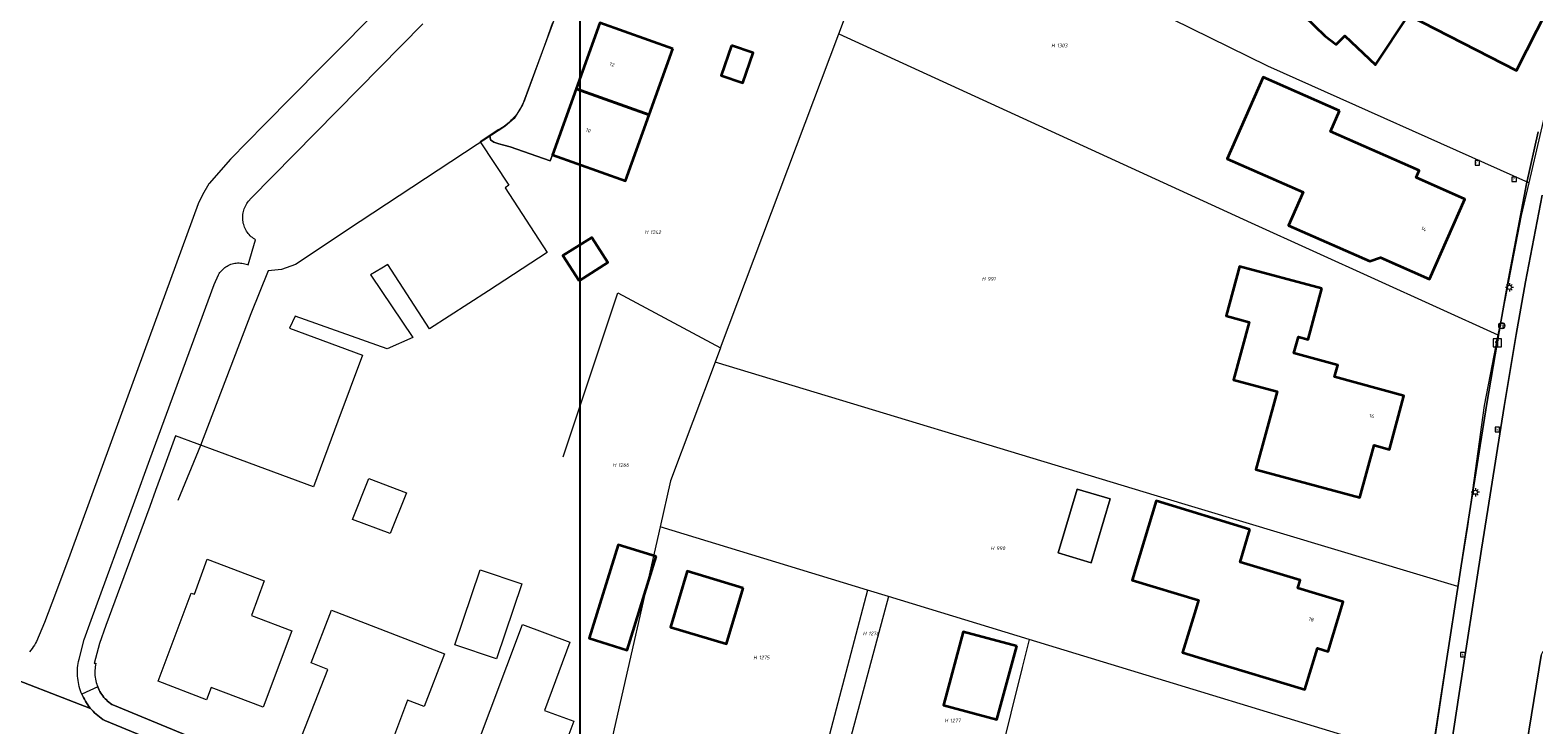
# Model space of a CAD drawing. Header units: metres. Extents: x 250001 to 257773, y 598992 to 609118.
# Tile 31 of 256: x 251252 to 251399, y 601210 to 601278. Entities that reach past the tile are written whole.
import ezdxf
from ezdxf.enums import TextEntityAlignment as Align
from ezdxf.lldxf.tags import DXFTag

# ---------------------------------------------------------------- set-up
doc = ezdxf.new("R2010")
doc.units = ezdxf.units.M
for name, color, linetype, lineweight in [('B-WE-GR-GROENVOORZIENING-GV', 252, 'Continuous', 18), ('B-WE-KG-GRENS_PERCEEL-G', 150, 'KG-PERCEEL', 18), ('B-WE-KG-GRENS_PERCEEL-S', 150, 'Continuous', 25), ('B-WE-KL-ET_LS_OV_LICHTMAST-S', 252, 'Continuous', 25), ('B-WE-OG-BEBOUWING-GV', 1, 'Continuous', 35), ('B-WE-OG-BEBOUWING-T18', 7, 'Continuous', 18), ('B-WE-OG-BEBOUWING_OVERBOUWING-GV', 1, 'Continuous', 18), ('B-WE-OG-TERREIN_ERF-GV', 7, 'Continuous', 18), ('B-WE-RI-GWA_KOLK-S', 252, 'Continuous', 25), ('B-WE-RI-GWA_RIOOLPUT-S', 252, 'Continuous', 25), ('B-WE-VH-VERHARDING_GESLOTEN-GV', 252, 'Continuous', 18), ('B-WE-VH-VERHARDING_OPEN-GV', 252, 'Continuous', 18), ('B-WE-VW-VERKEERSTEKEN_BORD-S', 252, 'Continuous', 25), ('B-WE-VW-VERKEERSTEKEN_DRAAGCONSTRUCTIE-S', 252, 'Continuous', 25), ('N-WE-OG-GBKN-G', 7, 'Continuous', 25), ('X-XX-AL-REFERENTIE-G', 7, 'Continuous', 18)]:
    doc.layers.add(name, color=color, linetype=linetype, lineweight=lineweight)
doc.styles.add('NLCS-ISO', font='NLCS-ISO.ttf')
doc.styles.add('NLCS-ISO-ANNOTATIEF-T18', font='NLCS-ISO.ttf', dxfattribs={"height": 1.8})
doc.styles.get("Standard").update_dxf_attribs({"font": 'NLCS-ISO.ttf'})
tags = doc.linetypes.add('KG-PERCEEL', pattern='A,5.5,-2,["P",Standard,S=1.8,R=0,X=-0.5,Y=-0.9],-2,5.5,-2,[5,NLCS.SHX,S=0.75,R=0,X=0,Y=0],-2', length=19).pattern_tags.tags
tags[6] = DXFTag(74, 10)

# ---------------------------------------------------------------- blocks, each defined once
blk = doc.blocks.new('SKG-PERCEELNUMMER-SO')
at = {"style": 'NLCS-ISO', "oblique": 10, "flags": 1}
blk.add_attdef('GEMEENTECODE', text='', height=1.8, dxfattribs=at).set_placement((0, 2.55), align=Align.MIDDLE_CENTER)
at = {"style": 'NLCS-ISO', "oblique": 10}
blk.add_attdef('SECTIE', text='', height=1.8, dxfattribs=at).set_placement((-0.5, 0), align=Align.MIDDLE_RIGHT)
blk.add_attdef('PERCEELNUMMER', text='', height=1.8, dxfattribs=at).set_placement((0.5, 0), align=Align.MIDDLE_LEFT)
blk = doc.blocks.new('BS2021-132-Xref-KAD-20210617')
at = {"layer": 'B-WE-KG-GRENS_PERCEEL-G', "flags": 128}
for points in [[(251313.218, 601299.606), (251302.913, 601289.134), (251304.28, 601287.176), (251304.732, 601285.219), (251304.476, 601283.544), (251303.313, 601280.483), (251299.782, 601270.978), (251298.961, 601269.663), (251298.041, 601268.855), (251295.341, 601267.111), (251283.891, 601259.566), (251277.564, 601255.374), (251276.205, 601254.884), (251274.897, 601254.761), (251273.215, 601250.543), (251268.283, 601237.655), (251266.074, 601232.262)], [(251398.229, 601263.359), (251372.712, 601274.781), (251346.56, 601287.65), (251336.419, 601293.023)], [(251330.739, 601277.935), (251335.821, 601291.432)], [(251402.679, 601281.226), (251400.385, 601272.623), (251398.229, 601263.359)], [(251319.167, 601247.202), (251330.739, 601277.935)], [(251330.739, 601277.935), (251371.079, 601259.44), (251395.217, 601248.472)], [(251398.229, 601263.359), (251397.487, 601260.169), (251395.525, 601250.029), (251395.217, 601248.472)], [(251303.758, 601236.552), (251309.121, 601252.591), (251319.167, 601247.202)], [(251395.217, 601248.472), (251393.859, 601241.586), (251392.257, 601229.742), (251391.299, 601223.865)], [(251319.167, 601247.202), (251318.645, 601245.815)], [(251318.645, 601245.815), (251314.266, 601234.186), (251313.241, 601229.694)], [(251391.299, 601223.865), (251361.925, 601232.709), (251318.645, 601245.815)], [(251313.241, 601229.694), (251308.572, 601209.232), (251304.989, 601193.61)], [(251333.531, 601223.504), (251313.241, 601229.694)], [(251333.531, 601223.504), (251323.656, 601185.952)], [(251335.589, 601222.876), (251333.531, 601223.504)], [(251391.299, 601223.865), (251391.21, 601223.318), (251389.189, 601209.903), (251388.715, 601206.669)], [(251335.589, 601222.876), (251330.52, 601203.918), (251325.474, 601185.211)], [(251349.354, 601218.677), (251335.589, 601222.876)], [(251349.354, 601218.677), (251348.677, 601215.949), (251339.866, 601180.451)], [(251388.715, 601206.669), (251349.354, 601218.677)]]:
    blk.add_lwpolyline(points, dxfattribs=at)
at = {"layer": 'N-WE-OG-GBKN-G'}
blk.add_lwpolyline([(251305.421, 608118.318), (256711.718, 608118.318), (256711.718, 599991.994), (251305.421, 599991.994)], close=True, dxfattribs=at)
at = {"layer": 'B-WE-KG-GRENS_PERCEEL-S', "xscale": 0.2, "yscale": 0.2, "zscale": 0.2}
for p, values in [((251351.963, 601276.795), {'PERCEELNUMMER': '1303', 'SECTIE': 'H'}), ((251312.188, 601258.531), {'PERCEELNUMMER': '1242', 'SECTIE': 'H'}), ((251345.179, 601253.958), {'PERCEELNUMMER': '991', 'SECTIE': 'H'}), ((251309.052, 601235.749), {'PERCEELNUMMER': '1266', 'SECTIE': 'H'}), ((251346.04, 601227.602), {'PERCEELNUMMER': '990', 'SECTIE': 'H'}), ((251333.535, 601219.265), {'PERCEELNUMMER': '1276', 'SECTIE': 'H'}), ((251322.812, 601216.913), {'PERCEELNUMMER': '1275', 'SECTIE': 'H'}), ((251341.518, 601210.746), {'PERCEELNUMMER': '1277', 'SECTIE': 'H'})]:
    blk.add_blockref('SKG-PERCEELNUMMER-SO', p, dxfattribs=at).add_auto_attribs(values)
blk = doc.blocks.new('SIE-WEG_VERKEERSBORD_INFORMATIE-SO')
at = {"linetype": 'ByBlock', "lineweight": 18}
h = blk.add_hatch(color=0, dxfattribs=at)
h.dxf.hatch_style = 1
h.paths.add_polyline_path([(0.32, 0.49), (-0.82, 0.49), (-0.82, 0.19), (-0.32, 0.19), (-0.32, -1.62), (0.32, -1.62)])
h = blk.add_hatch(color=0, dxfattribs=at)
h.dxf.hatch_style = 1
edge = h.paths.add_edge_path()
edge.add_arc((0, 1.25), 0.373, 0, 360)
at = {"color": 0, "linetype": 'ByBlock', "lineweight": 18}
for points in [[(-2, -2), (2, -2), (2, 2), (-2, 2)], [(0.32, 0.49), (-0.82, 0.49), (-0.82, 0.19), (-0.32, 0.19), (-0.32, -1.62), (0.32, -1.62)]]:
    blk.add_lwpolyline(points, close=True, dxfattribs=at)
blk.add_circle((0, 1.25), 0.373, dxfattribs=at)
blk = doc.blocks.new('SIE-WEG_VERKEERSBORD-SO')
at = {"color": 0, "linetype": 'ByBlock', "lineweight": 18}
blk.add_lwpolyline([(-1.125, -1.125), (1.125, -1.125), (1.125, 1.125), (-1.125, 1.125)], close=True, dxfattribs=at)
at = {"color": 0, "linetype": 'ByBlock', "lineweight": 18, "style": 'NLCS-ISO'}
blk.add_text('vb', height=1.5, dxfattribs=at).set_placement((0, 0), align=Align.MIDDLE_CENTER)
blk = doc.blocks.new('SIE-WEG_PAAL_VERKEERSBORD-SO')
at = {"color": 0, "linetype": 'ByBlock', "lineweight": 18}
blk.add_circle((0, 0), 1.5, dxfattribs=at)
at = {"color": 0, "linetype": 'ByBlock', "lineweight": 18, "style": 'NLCS-ISO'}
blk.add_text('vb', height=1.5, dxfattribs=at).set_placement((0, 0.13), align=Align.MIDDLE_CENTER)
blk = doc.blocks.new('SKL-ET_OV_LICHTMAST-SO')
at = {"color": 0, "linetype": 'ByBlock', "lineweight": 18}
for points in [[(-1.25, 0), (-2, 0)], [(-1.41, 1.41), (-0.88, 0.88)], [(0, 2), (0, 1.25)], [(0.88, 0.88), (1.41, 1.41)], [(2, 0), (1.25, 0)], [(-1.41, -1.41), (-0.88, -0.88)], [(0, -1.25), (0, -2)], [(0.88, -0.88), (1.41, -1.41)]]:
    blk.add_lwpolyline(points, dxfattribs=at)
blk.add_circle((0, 0), 1, dxfattribs=at)
blk = doc.blocks.new('SRI-KOLK-SO')
at = {"color": 0, "linetype": 'ByBlock', "lineweight": 18}
blk.add_lwpolyline([(-1.125, -1.125), (1.125, -1.125), (1.125, 1.125), (-1.125, 1.125)], close=True, dxfattribs=at)
at = {"color": 0, "linetype": 'ByBlock', "lineweight": 18, "style": 'NLCS-ISO'}
blk.add_text('k', height=1.5, dxfattribs=at).set_placement((0, 0), align=Align.MIDDLE_CENTER)
blk = doc.blocks.new('SRI-PUT_INSPECTIEPUT_RIOOLPUT-SO')
at = {"color": 0, "linetype": 'ByBlock', "lineweight": 18}
blk.add_lwpolyline([(-1.12, -1.12), (1.12, -1.12), (1.12, 1.12), (-1.12, 1.12)], close=True, dxfattribs=at)
at = {"color": 0, "linetype": 'ByBlock', "lineweight": 18, "style": 'NLCS-ISO'}
blk.add_text('r', height=1.5, dxfattribs=at).set_placement((0, 0.28), align=Align.MIDDLE_CENTER)
blk = doc.blocks.new('BS2021-132-Xref-BGT-GRIJS-20210617-aangepast')
at = {"layer": 'B-WE-GR-GROENVOORZIENING-GV', "flags": 128}
blk.add_lwpolyline([(251302.73, 601279.01), (251302.079, 601277.16), (251300.01, 601271.56), (251299.935, 601271.363), (251299.853, 601271.168), (251299.764, 601270.977), (251299.667, 601270.789), (251299.564, 601270.605), (251299.453, 601270.426), (251299.336, 601270.25), (251299.212, 601270.079), (251299.082, 601269.913), (251298.946, 601269.752), (251298.803, 601269.596), (251298.655, 601269.446), (251298.501, 601269.301), (251298.342, 601269.163), (251298.178, 601269.03), (251298.008, 601268.904), (251297.835, 601268.784), (251297.656, 601268.671), (251297.474, 601268.565), (251297.41, 601268.53), (251296.592, 601267.989), (251296.654, 601267.552), (251296.968, 601267.343), (251297.465, 601267.186), (251297.962, 601267.056), (251298.589, 601266.872), (251302.473, 601265.499), (251302.709, 601266.109), (251305.034, 601272.57), (251307.359, 601279.03)], dxfattribs=at)
at = {"layer": 'B-WE-OG-BEBOUWING-GV', "flags": 128}
for points in [[(251381.299, 601294.66), (251381.192, 601294.765), (251373.308, 601286.569), (251373.203, 601286.67), (251371.22, 601284.635), (251378.29, 601277.739), (251379.41, 601276.91), (251380.236, 601277.75), (251383.23, 601274.92), (251386.459, 601279.77), (251397.04, 601274.339), (251401.049, 601282.29), (251392.45, 601286.709), (251392.412, 601286.618), (251389.91, 601288.979), (251388.633, 601287.613)], [(251314.489, 601276.469), (251307.359, 601279.03), (251305.034, 601272.57), (251312.174, 601270.01)], [(251320.231, 601276.803), (251319.213, 601273.87), (251321.346, 601273.138), (251322.355, 601276.066)], [(251379.73, 601270.41), (251372.239, 601273.709), (251368.72, 601265.719), (251376.17, 601262.439), (251374.739, 601259.18), (251382.69, 601255.68), (251383.739, 601256.05), (251388.529, 601253.92), (251391.989, 601261.77), (251387.22, 601263.869), (251387.519, 601264.55), (251378.829, 601268.369)], [(251312.174, 601270.01), (251305.034, 601272.57), (251302.709, 601266.109), (251309.859, 601263.55)], [(251305.332, 601253.765), (251308.121, 601255.555), (251306.554, 601257.996), (251303.73, 601256.258)], [(251377.98, 601253.02), (251369.94, 601255.189), (251368.64, 601250.339), (251370.869, 601249.739), (251369.35, 601244.089), (251373.609, 601242.939), (251371.549, 601235.3), (251381.72, 601232.569), (251383.109, 601237.68), (251384.6, 601237.28), (251386, 601242.53), (251379.239, 601244.385), (251379.548, 601245.513), (251375.266, 601246.687), (251375.704, 601248.288), (251376.649, 601248.03)], [(251370.959, 601229.449), (251361.779, 601232.229), (251359.44, 601224.489), (251365.92, 601222.53), (251365.649, 601221.65), (251364.359, 601217.419), (251367.049, 601216.599), (251376.339, 601213.79), (251377.559, 601217.819), (251378.619, 601217.5), (251380.089, 601222.349), (251375.64, 601223.699), (251375.88, 601224.469), (251369.989, 601226.25)], [(251312.874, 601226.784), (251309.154, 601227.944), (251306.303, 601218.801), (251310.023, 601217.641)], [(251321.383, 601223.706), (251315.906, 601225.36), (251314.255, 601219.893), (251319.732, 601218.239)], [(251348.135, 601218.024), (251342.912, 601219.442), (251340.965, 601212.262), (251346.186, 601210.844)]]:
    blk.add_lwpolyline(points, close=True, dxfattribs=at)
at = {"layer": 'B-WE-OG-BEBOUWING_OVERBOUWING-GV', "flags": 128}
blk.add_lwpolyline([(251357.28, 601232.432), (251354.038, 601233.39), (251352.209, 601227.141), (251355.431, 601226.176)], close=True, dxfattribs=at)
at = {"layer": 'B-WE-OG-TERREIN_ERF-GV', "flags": 128}
for points in [[(251307.359, 601279.03), (251314.489, 601276.469), (251312.174, 601270.01), (251309.859, 601263.55), (251302.709, 601266.109), (251302.473, 601265.499), (251298.589, 601266.872), (251297.962, 601267.056), (251297.465, 601267.186), (251296.968, 601267.343), (251296.654, 601267.552), (251296.592, 601267.989), (251295.648, 601267.366), (251298.45, 601263.119), (251298.089, 601262.869), (251302.2, 601256.53), (251296.44, 601252.8), (251290.679, 601249.069), (251286.6, 601255.376), (251286.023, 601254.999), (251284.914, 601254.37), (251284.936, 601254.337), (251289.047, 601248.22), (251286.545, 601247.108), (251277.55, 601250.312), (251277, 601249.14), (251284.119, 601246.5), (251281.724, 601240.054), (251279.329, 601233.609), (251272.19, 601236.26), (251265.83, 601238.617), (251264.776, 601235.749), (251263.871, 601233.239), (251263.318, 601231.704), (251259.024, 601220.044), (251258.407, 601218.278), (251257.887, 601216.338), (251258.044, 601216.348), (251258.007, 601216.18), (251257.977, 601216.01), (251257.956, 601215.839), (251257.942, 601215.668), (251257.937, 601215.495), (251257.939, 601215.323), (251257.949, 601215.151), (251257.968, 601214.98), (251257.994, 601214.81), (251258.028, 601214.641), (251258.07, 601214.474), (251258.12, 601214.309), (251258.177, 601214.147), (251258.217, 601214.047), (251258.284, 601213.888), (251258.358, 601213.732), (251258.439, 601213.58), (251258.528, 601213.432), (251258.623, 601213.288), (251258.724, 601213.149), (251258.832, 601213.014), (251258.946, 601212.885), (251259.067, 601212.761), (251259.192, 601212.643), (251259.323, 601212.531), (251259.459, 601212.425), (251259.6, 601212.325), (251259.687, 601212.268), (251275.54, 601205.73)], [(251387.234, 601197.18), (251389.669, 601213.229), (251391.92, 601227.785), (251392.551, 601231.678), (251394.142, 601241.754), (251395.334, 601248.809), (251396.248, 601253.968), (251398.032, 601263.26), (251399.169, 601268.339)], [(251401.049, 601282.29), (251397.04, 601274.339), (251386.459, 601279.77), (251383.23, 601274.92), (251380.236, 601277.75), (251379.41, 601276.91), (251378.29, 601277.739), (251371.22, 601284.635)]]:
    blk.add_lwpolyline(points, dxfattribs=at)
for points in [[(251319.213, 601273.87), (251320.231, 601276.803), (251322.355, 601276.066), (251321.346, 601273.138)], [(251368.72, 601265.719), (251372.239, 601273.709), (251379.73, 601270.41), (251378.829, 601268.369), (251387.519, 601264.55), (251387.22, 601263.869), (251391.989, 601261.77), (251388.529, 601253.92), (251383.739, 601256.05), (251382.69, 601255.68), (251374.739, 601259.18), (251376.17, 601262.439)], [(251305.332, 601253.765), (251303.73, 601256.258), (251306.554, 601257.996), (251308.121, 601255.555)], [(251368.64, 601250.339), (251369.94, 601255.189), (251377.98, 601253.02), (251376.649, 601248.03), (251375.704, 601248.288), (251375.266, 601246.687), (251379.548, 601245.513), (251379.239, 601244.385), (251386, 601242.53), (251384.6, 601237.28), (251383.109, 601237.68), (251381.72, 601232.569), (251371.549, 601235.3), (251373.609, 601242.939), (251369.35, 601244.089), (251370.869, 601249.739)], [(251286.845, 601229.049), (251283.149, 601230.407), (251284.737, 601234.443), (251288.42, 601233.03)], [(251357.28, 601232.432), (251355.431, 601226.176), (251352.209, 601227.141), (251354.038, 601233.39)], [(251361.779, 601232.229), (251370.959, 601229.449), (251369.989, 601226.25), (251375.88, 601224.469), (251375.64, 601223.699), (251380.089, 601222.349), (251378.619, 601217.5), (251377.559, 601217.819), (251376.339, 601213.79), (251367.049, 601216.599), (251364.359, 601217.419), (251365.649, 601221.65), (251365.92, 601222.53), (251359.44, 601224.489)], [(251310.023, 601217.641), (251306.303, 601218.801), (251309.154, 601227.944), (251312.874, 601226.784)], [(251274.519, 601224.42), (251273.25, 601221.02), (251277.2, 601219.54), (251274.399, 601212.069), (251269.309, 601213.969), (251268.869, 601212.78), (251264.13, 601214.599), (251267.359, 601223.219), (251267.679, 601223.099), (251268.929, 601226.52)], [(251299.713, 601224.107), (251297.24, 601216.792), (251293.175, 601218.166), (251295.648, 601225.481)], [(251319.732, 601218.239), (251314.255, 601219.893), (251315.906, 601225.36), (251321.383, 601223.706)], [(251292.16, 601217.26), (251290.16, 601212.119), (251288.54, 601212.729), (251286.089, 601206.219), (251278.2, 601209.239), (251280.73, 601215.75), (251279.089, 601216.38), (251281.109, 601221.56)], [(251304.42, 601218.43), (251301.94, 601211.729), (251304.79, 601210.68), (251303.049, 601205.979), (251301.92, 601206.41), (251299.82, 601200.949), (251294.579, 601202.979), (251296.209, 601207.199), (251295.079, 601207.64), (251299.769, 601220.15)], [(251348.135, 601218.024), (251346.186, 601210.844), (251340.965, 601212.262), (251342.912, 601219.442)]]:
    blk.add_lwpolyline(points, close=True, dxfattribs=at)
at = {"layer": 'B-WE-VH-VERHARDING_GESLOTEN-GV', "flags": 128}
for points in [[(251274.89, 601204.16), (251258.91, 601210.75), (251258.733, 601210.86), (251258.56, 601210.977), (251258.392, 601211.1), (251258.229, 601211.23), (251258.071, 601211.365), (251257.918, 601211.507), (251257.771, 601211.655), (251257.63, 601211.808), (251257.521, 601211.935), (251247.713, 601215.702)], [(251399.549, 601262.15), (251397.92, 601253.66), (251397.01, 601248.52), (251395.82, 601241.479), (251394.23, 601231.41), (251393.6, 601227.52), (251391.35, 601212.969), (251388.91, 601196.89)], [(251397.079, 601202.489), (251399.45, 601217.099)], [(251291.826, 601286.545), (251281.615, 601276.223), (251280.039, 601274.631), (251274.531, 601269.063), (251271.21, 601265.68), (251269.124, 601263.297), (251269.1, 601263.27), (251268.46, 601262.19), (251268.04, 601261.29), (251260.54, 601240.79), (251255.48, 601226.93), (251254.09, 601223.17), (251253, 601220.35), (251252.23, 601218.49), (251252.131, 601218.31), (251252.024, 601218.134), (251251.911, 601217.963), (251251.792, 601217.796), (251251.666, 601217.634), (251251.534, 601217.477)], [(251247.713, 601215.702), (251257.521, 601211.935), (251257.494, 601211.966), (251257.365, 601212.13), (251257.242, 601212.298), (251257.126, 601212.471), (251257.016, 601212.648), (251256.913, 601212.83), (251256.817, 601213.015), (251256.729, 601213.203), (251256.673, 601213.333), (251256.616, 601213.471), (251256.543, 601213.666), (251256.478, 601213.863), (251256.42, 601214.063), (251256.37, 601214.265), (251256.328, 601214.468), (251256.294, 601214.674), (251256.268, 601214.88), (251256.249, 601215.087), (251256.239, 601215.295), (251256.236, 601215.503), (251256.242, 601215.711), (251256.255, 601215.918), (251256.277, 601216.125), (251256.306, 601216.331), (251256.344, 601216.536), (251256.389, 601216.739), (251256.91, 601218.68), (251257.57, 601220.579), (251261.859, 601232.229), (251263.32, 601236.28), (251269.619, 601253.42), (251270.029, 601254.349), (251270.034, 601254.357), (251270.104, 601254.473), (251270.18, 601254.585), (251270.263, 601254.691), (251270.353, 601254.793), (251270.448, 601254.889), (251270.549, 601254.98), (251270.654, 601255.064), (251270.765, 601255.142), (251270.88, 601255.213), (251270.999, 601255.278), (251271.122, 601255.335), (251271.248, 601255.385), (251271.376, 601255.427), (251271.507, 601255.462), (251271.64, 601255.489), (251271.774, 601255.508), (251271.909, 601255.519), (251272.044, 601255.522), (251272.187, 601255.514), (251272.328, 601255.498), (251272.469, 601255.475), (251272.608, 601255.443), (251272.745, 601255.404), (251272.88, 601255.357), (251272.95, 601255.329), (251273.649, 601257.79), (251273.582, 601257.831), (251273.464, 601257.91), (251273.351, 601257.996), (251273.242, 601258.089), (251273.139, 601258.187), (251273.042, 601258.29), (251272.951, 601258.4), (251272.866, 601258.514), (251272.787, 601258.632), (251272.716, 601258.755), (251272.651, 601258.882), (251272.593, 601259.012), (251272.543, 601259.145), (251272.501, 601259.281), (251272.466, 601259.418), (251272.439, 601259.558), (251272.42, 601259.699), (251272.409, 601259.841), (251272.406, 601259.983), (251272.411, 601260.125), (251272.424, 601260.267), (251272.444, 601260.408), (251272.473, 601260.547), (251272.51, 601260.684), (251272.554, 601260.82), (251272.605, 601260.952), (251272.664, 601261.082), (251272.731, 601261.207), (251272.804, 601261.329), (251272.884, 601261.447), (251272.97, 601261.56), (251273.248, 601261.843), (251290.04, 601278.93)]]:
    blk.add_lwpolyline(points, dxfattribs=at)
blk.add_lwpolyline([(251401.078, 601216.835), (251401.519, 601217.91), (251400.119, 601217.719), (251400.043, 601217.71), (251399.969, 601217.693), (251399.896, 601217.668), (251399.827, 601217.636), (251399.761, 601217.597), (251399.7, 601217.551), (251399.647, 601217.501), (251399.597, 601217.444), (251399.553, 601217.382), (251399.516, 601217.316), (251399.487, 601217.246), (251399.464, 601217.174), (251399.45, 601217.099), (251397.079, 601202.489), (251398.7, 601202.173)], close=True, dxfattribs=at)
at = {"layer": 'B-WE-VH-VERHARDING_OPEN-GV', "flags": 128}
for points in [[(251399.169, 601268.339), (251398.032, 601263.26), (251396.248, 601253.968), (251395.334, 601248.809), (251394.142, 601241.754), (251392.551, 601231.678), (251391.92, 601227.785), (251389.669, 601213.229), (251387.234, 601197.18)], [(251388.91, 601196.89), (251391.35, 601212.969), (251393.6, 601227.52), (251394.23, 601231.41), (251395.82, 601241.479), (251397.01, 601248.52), (251397.92, 601253.66), (251399.549, 601262.15)], [(251275.54, 601205.73), (251259.687, 601212.268), (251259.6, 601212.325), (251259.459, 601212.425), (251259.323, 601212.531), (251259.192, 601212.643), (251259.067, 601212.761), (251258.946, 601212.885), (251258.832, 601213.014), (251258.724, 601213.149), (251258.623, 601213.288), (251258.528, 601213.432), (251258.439, 601213.58), (251258.358, 601213.732), (251258.284, 601213.888), (251258.217, 601214.047), (251256.673, 601213.333), (251256.729, 601213.203), (251256.817, 601213.015), (251256.913, 601212.83), (251257.016, 601212.648), (251257.126, 601212.471), (251257.242, 601212.298), (251257.365, 601212.13), (251257.494, 601211.966), (251257.521, 601211.935), (251257.63, 601211.808), (251257.771, 601211.655), (251257.918, 601211.507), (251258.071, 601211.365), (251258.229, 601211.23), (251258.392, 601211.1), (251258.56, 601210.977), (251258.733, 601210.86), (251258.91, 601210.75), (251274.89, 601204.16)]]:
    blk.add_lwpolyline(points, dxfattribs=at)
at = {"layer": 'N-WE-OG-GBKN-G'}
blk.add_lwpolyline([(251305.421, 608118.318), (256711.718, 608118.318), (256711.718, 599991.994), (251305.421, 599991.994)], close=True, dxfattribs=at)
at = {"layer": 'B-WE-KL-ET_LS_OV_LICHTMAST-S', "xscale": 0.2, "yscale": 0.2, "zscale": 0.2}
for p in [(251396.346, 601253.132), (251393.016, 601233.083)]:
    blk.add_blockref('SKL-ET_OV_LICHTMAST-SO', p, dxfattribs=at)
at = {"layer": 'B-WE-RI-GWA_KOLK-S', "xscale": 0.2, "yscale": 0.2, "zscale": 0.2}
for p in [(251395.16, 601239.23), (251391.78, 601217.19)]:
    blk.add_blockref('SRI-KOLK-SO', p, dxfattribs=at)
at = {"layer": 'B-WE-RI-GWA_RIOOLPUT-S', "xscale": 0.2, "yscale": 0.2, "zscale": 0.2}
for p in [(251393.21, 601265.32), (251396.8, 601263.7)]:
    blk.add_blockref('SRI-PUT_INSPECTIEPUT_RIOOLPUT-SO', p, dxfattribs=at)
at = {"layer": 'B-WE-VW-VERKEERSTEKEN_BORD-S', "xscale": 0.2, "yscale": 0.2, "zscale": 0.2}
for name, p in [('SIE-WEG_VERKEERSBORD-SO', (251395.6, 601249.37)), ('SIE-WEG_VERKEERSBORD_INFORMATIE-SO', (251395.163, 601247.706))]:
    blk.add_blockref(name, p, dxfattribs=at)
at = {"layer": 'B-WE-VW-VERKEERSTEKEN_DRAAGCONSTRUCTIE-S', "xscale": 0.2, "yscale": 0.2, "zscale": 0.2}
blk.add_blockref('SIE-WEG_PAAL_VERKEERSBORD-SO', (251395.6, 601249.37), dxfattribs=at)
at = {"layer": 'B-WE-OG-BEBOUWING-T18', "style": 'NLCS-ISO-ANNOTATIEF-T18'}
for s, rotation, p in [('12', 340.2, (251308.549, 601274.953)), ('10', 340.2, (251306.224, 601268.493)), ('14', 336.2, (251387.971, 601258.853)), ('16', 345.1, (251382.884, 601240.549)), ('18', 343.2, (251376.962, 601220.65))]:
    blk.add_text(s, height=0.36, rotation=rotation, dxfattribs=at).set_placement(p, align=Align.MIDDLE)

msp = doc.modelspace()

# ---------------------------------------------------------------- block references
at = {"layer": 'X-XX-AL-REFERENTIE-G'}
for name in ['BS2021-132-Xref-BGT-GRIJS-20210617-aangepast', 'BS2021-132-Xref-KAD-20210617']:
    msp.add_blockref(name, (0, 0), dxfattribs=at)

doc.saveas('drawing.dxf')
